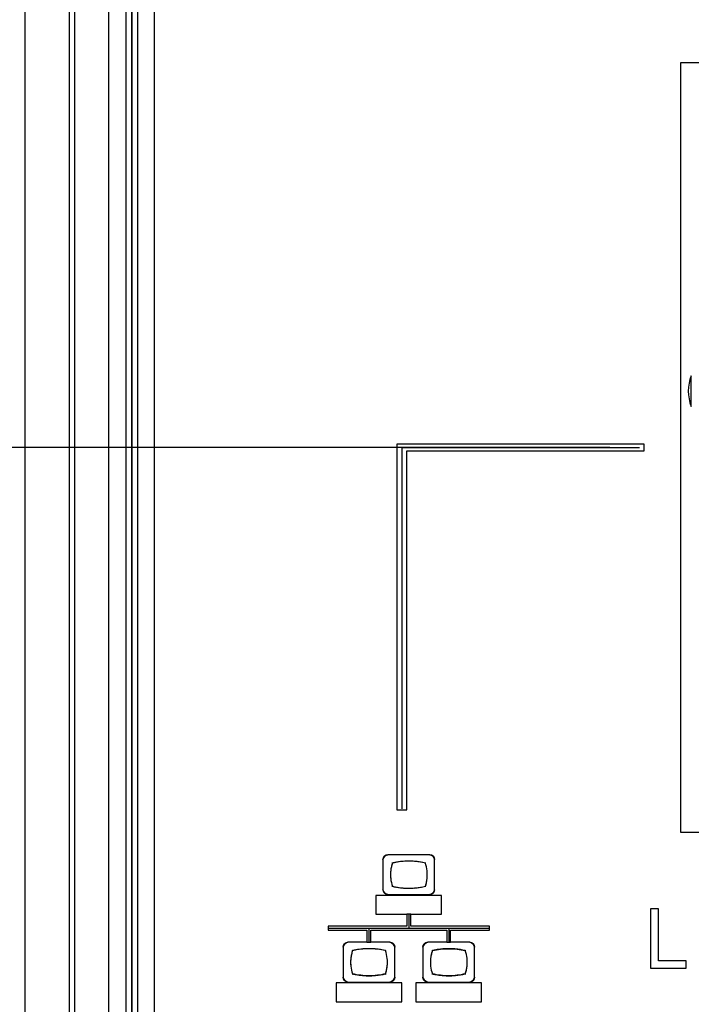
# Model space of a CAD drawing. Header units: inches. Extents: x 0 to 34, y 0 to 22.
# Tile 29 of 139: x 7.163 to 7.757, y 15.497 to 16.368. Entities that reach past the tile are written whole.
import ezdxf

# ---------------------------------------------------------------- set-up
doc = ezdxf.new("R2010")
doc.units = ezdxf.units.IN
doc.header["$LTSCALE"] = 1.87
doc.header["$MEASUREMENT"] = 0
doc.layers.get('0').update_dxf_attribs({"linetype": 'CONTINUOUS'})
doc.layers.add('02___PRT_ALL_AXES', color=7, linetype='CONTINUOUS')
doc.layers.add('DIMENSIONS', color=7, linetype='CONTINUOUS')
doc.styles.get("Standard").update_dxf_attribs({"font": 'txt', "width": 0.8})
doc.dimstyles.new('DIMSTYLE_1', dxfattribs={"dimtxt": 0.125, "dimasz": 0.18, "dimexe": 0.125, "dimexo": 0.0625, "dimgap": 0.03125, "dimtad": 0, "dimtih": 1, "dimtoh": 1, "dimdsep": 46, "dimtxsty": 'STANDARD', "dimblk": '_FILLED', "dimblk1": '_FILLED', "dimblk2": '_FILLED', "dimcen": 0.09, "dimazin": 2, "dimtp": 0.001, "dimtm": 0.001, "dimtfac": 1, "dimtofl": 0, "dimtmove": 0, "dimatfit": 3, "dimldrblk": '_FILLED', "dimfxl": 1, "dimtolj": 1, "dimarcsym": 0})

# ---------------------------------------------------------------- blocks, each defined once
blk = doc.blocks.new('*D14')
at = {"layer": 'DIMENSIONS', "color": 2, "linetype": 'CONTINUOUS'}
blk.add_line((7.22993, 17.80067), (5.38823, 17.80067), dxfattribs=at)
at = {"layer": 'DIMENSIONS', "color": 2, "linetype": 'CONTINUOUS', "insert": (5.32573, 17.86317), "char_height": 0.125, "width": 1.325, "attachment_point": 3, "line_spacing_factor": 0.9}
blk.add_mtext('88.11{\\ftxt.shx;\\W1.000000;\\H0.125000; }[3.469]', dxfattribs=at)
blk = doc.blocks.new('_FILLED')
at = {"color": 0, "linetype": 'BYBLOCK'}
blk.add_solid([(0, 0), (-1, 0.1736), (-1, -0.1736)], dxfattribs=at)
blk = doc.blocks.new('*D22')
at = {"layer": 'DIMENSIONS', "color": 2, "linetype": 'CONTINUOUS'}
blk.add_line((7.68522, 15.98946), (5.38823, 15.98946), dxfattribs=at)
at = {"layer": 'DIMENSIONS', "color": 2, "linetype": 'CONTINUOUS', "insert": (5.32573, 16.05196), "char_height": 0.125, "width": 1.325, "attachment_point": 3, "line_spacing_factor": 0.9}
blk.add_mtext('42.11{\\ftxt.shx;\\W1.000000;\\H0.125000; }[1.658]', dxfattribs=at)
blk = doc.blocks.new('*D26')
at = {"layer": 'DIMENSIONS', "color": 2, "linetype": 'CONTINUOUS'}
blk.add_line((8.07229, 15.75194), (8.07229, 13.64417), dxfattribs=at)
at = {"layer": 'DIMENSIONS', "color": 2, "linetype": 'CONTINUOUS', "insert": (8.00979, 13.58167), "char_height": 0.125, "width": 1.325, "attachment_point": 3, "rotation": 90, "line_spacing_factor": 0.9}
blk.add_mtext('50.71{\\ftxt.shx;\\W1.000000;\\H0.125000; }[1.997]', dxfattribs=at)
blk = doc.blocks.new('*D29')
at = {"layer": 'DIMENSIONS', "color": 2, "linetype": 'CONTINUOUS'}
blk.add_line((10.02389, 16.33599), (10.02389, 18.48817), dxfattribs=at)
at = {"layer": 'DIMENSIONS', "color": 2, "linetype": 'CONTINUOUS', "insert": (9.96139, 18.55067), "char_height": 0.125, "width": 1.425, "attachment_point": 1, "rotation": 90, "line_spacing_factor": 0.9}
blk.add_mtext('100.28{\\ftxt.shx;\\W1.000000;\\H0.125000; }[3.948]', dxfattribs=at)
blk = doc.blocks.new('*D30')
at = {"layer": 'DIMENSIONS', "color": 2, "linetype": 'CONTINUOUS'}
blk.add_line((11.88389, 16.33599), (11.88389, 18.48817), dxfattribs=at)
at = {"layer": 'DIMENSIONS', "color": 2, "linetype": 'CONTINUOUS', "insert": (11.82139, 18.55067), "char_height": 0.125, "width": 1.425, "attachment_point": 1, "rotation": 90, "line_spacing_factor": 0.9}
blk.add_mtext('147.53{\\ftxt.shx;\\W1.000000;\\H0.125000; }[5.808]', dxfattribs=at)
blk = doc.blocks.new('*D31')
at = {"layer": 'DIMENSIONS', "color": 2, "linetype": 'CONTINUOUS'}
blk.add_line((15.60389, 16.33599), (15.60389, 18.48817), dxfattribs=at)
at = {"layer": 'DIMENSIONS', "color": 2, "linetype": 'CONTINUOUS', "insert": (15.54139, 18.55067), "char_height": 0.125, "width": 1.425, "attachment_point": 1, "rotation": 90, "line_spacing_factor": 0.9}
blk.add_mtext('242.02{\\ftxt.shx;\\W1.000000;\\H0.125000; }[9.528]', dxfattribs=at)

msp = doc.modelspace()

# ---------------------------------------------------------------- linework, layer by layer
at = {"color": 7, "linetype": 'CONTINUOUS'}
for p, q in [((7.16788, 14.43179), (7.16788, 17.70055)), ((7.20725, 14.43179), (7.20725, 17.70055)), ((7.21163, 17.69835), (7.21163, 14.43398)), ((7.24163, 17.69835), (7.24163, 14.43398)), ((7.25743, 14.44518), (7.25743, 17.68715)), ((7.26235, 14.44518), (7.26235, 17.68715)), ((7.26269, 14.44518), (7.26269, 17.68715)), ((7.26762, 14.44518), (7.26762, 17.68715)), ((7.74772, 16.32946), (7.74772, 15.64946)), ((8.40764, 16.32946), (7.74772, 16.32946)), ((7.75718, 16.02567), (7.75718, 16.05282)), ((7.49675, 15.99243), (7.49675, 15.66908)), ((7.71566, 15.99243), (7.49675, 15.99243)), ((7.71566, 15.98649), (7.71566, 15.99243)), ((7.50547, 15.66908), (7.50547, 15.98649)), ((7.50547, 15.98649), (7.71566, 15.98649)), ((7.49675, 15.66908), (7.50547, 15.66908)), ((7.74772, 15.64946), (8.40764, 15.64946)), ((7.48451, 15.62515), (7.48451, 15.59847)), ((7.52598, 15.62938), (7.48874, 15.62938)), ((7.53021, 15.59847), (7.53021, 15.62515)), ((7.47829, 15.59345), (7.47829, 15.57686)), ((7.5364, 15.59345), (7.47829, 15.59345)), ((7.48874, 15.59423), (7.52598, 15.59423)), ((7.5364, 15.57686), (7.5364, 15.59345)), ((7.72106, 15.58159), (7.72106, 15.52895)), ((7.72827, 15.58159), (7.72106, 15.58159)), ((7.72827, 15.53544), (7.72827, 15.58159)), ((7.47829, 15.57686), (7.50567, 15.57686)), ((7.50567, 15.57686), (7.50567, 15.56608)), ((7.50908, 15.56608), (7.50908, 15.57686)), ((7.50908, 15.57686), (7.5364, 15.57686)), ((7.43614, 15.56608), (7.43614, 15.56268)), ((7.50567, 15.56608), (7.43614, 15.56608)), ((7.57861, 15.56608), (7.50908, 15.56608)), ((7.57861, 15.56268), (7.57861, 15.56608)), ((7.43614, 15.56268), (7.47036, 15.56268)), ((7.47036, 15.56268), (7.47036, 15.55194)), ((7.47375, 15.55194), (7.47375, 15.56268)), ((7.47375, 15.56268), (7.54096, 15.56268)), ((7.54096, 15.56268), (7.54096, 15.55194)), ((7.54437, 15.55194), (7.54437, 15.56268)), ((7.54437, 15.56268), (7.57861, 15.56268)), ((7.44924, 15.54774), (7.44924, 15.52105)), ((7.47036, 15.55194), (7.45347, 15.55194)), ((7.49069, 15.55194), (7.47375, 15.55194)), ((7.49492, 15.52105), (7.49492, 15.54774)), ((7.51983, 15.54774), (7.51983, 15.52105)), ((7.54096, 15.55194), (7.52403, 15.55194)), ((7.5613, 15.55194), (7.54437, 15.55194)), ((7.56551, 15.52105), (7.56551, 15.54774)), ((7.72106, 15.52895), (7.75277, 15.52895)), ((7.75277, 15.53544), (7.72827, 15.53544)), ((7.75277, 15.52895), (7.75277, 15.53544)), ((7.443, 15.516), (7.443, 15.49945)), ((7.50111, 15.516), (7.443, 15.516)), ((7.45347, 15.51684), (7.49069, 15.51684)), ((7.50111, 15.49945), (7.50111, 15.516)), ((7.51359, 15.516), (7.51359, 15.49945)), ((7.57169, 15.516), (7.51359, 15.516)), ((7.52403, 15.51684), (7.5613, 15.51684)), ((7.57169, 15.49945), (7.57169, 15.516)), ((7.443, 15.49945), (7.50111, 15.49945)), ((7.51359, 15.49945), (7.57169, 15.49945))]:
    msp.add_line(p, q, dxfattribs=at)
at = {"color": 40, "linetype": 'CONTINUOUS'}
for p, q in [((7.50111, 15.98946), (7.50111, 15.67001)), ((7.50111, 15.98946), (7.71131, 15.98946)), ((7.48451, 15.62515), (7.48485, 15.62657)), ((7.48485, 15.62657), (7.48587, 15.62801)), ((7.48587, 15.62801), (7.48731, 15.62903)), ((7.48731, 15.62903), (7.48874, 15.62938)), ((7.52598, 15.62938), (7.52741, 15.62903)), ((7.52741, 15.62903), (7.52885, 15.62801)), ((7.52885, 15.62801), (7.52987, 15.62657)), ((7.52987, 15.62657), (7.53021, 15.62515)), ((7.48485, 15.59704), (7.48451, 15.59847)), ((7.53021, 15.59847), (7.52987, 15.59704)), ((7.48587, 15.5956), (7.48485, 15.59704)), ((7.48731, 15.59458), (7.48587, 15.5956)), ((7.48874, 15.59423), (7.48731, 15.59458)), ((7.52741, 15.59458), (7.52598, 15.59423)), ((7.52885, 15.5956), (7.52741, 15.59458)), ((7.52987, 15.59704), (7.52885, 15.5956)), ((7.50908, 15.57686), (7.50567, 15.57686)), ((7.50737, 15.57686), (7.50737, 15.56438)), ((7.43676, 15.5644), (7.57796, 15.5644)), ((7.47205, 15.5644), (7.47205, 15.55192)), ((7.54267, 15.5644), (7.54267, 15.55192)), ((7.44924, 15.54774), (7.44958, 15.54916)), ((7.44958, 15.54916), (7.4506, 15.55058)), ((7.4506, 15.55058), (7.45204, 15.5516)), ((7.45204, 15.5516), (7.45347, 15.55194)), ((7.47036, 15.55194), (7.47375, 15.55194)), ((7.49069, 15.55194), (7.49212, 15.5516)), ((7.49212, 15.5516), (7.49356, 15.55058)), ((7.49356, 15.55058), (7.49458, 15.54915)), ((7.49458, 15.54915), (7.49492, 15.54774)), ((7.51983, 15.54774), (7.52017, 15.54916)), ((7.52017, 15.54916), (7.52118, 15.55058)), ((7.52118, 15.55058), (7.52261, 15.5516)), ((7.52261, 15.5516), (7.52403, 15.55194)), ((7.54096, 15.55194), (7.54437, 15.55194)), ((7.5613, 15.55194), (7.56272, 15.5516)), ((7.56272, 15.5516), (7.56415, 15.55058)), ((7.56415, 15.55058), (7.56516, 15.54915)), ((7.56516, 15.54915), (7.56551, 15.54774)), ((7.44958, 15.51964), (7.44924, 15.52105)), ((7.49492, 15.52105), (7.49458, 15.51963)), ((7.52017, 15.51963), (7.51983, 15.52105)), ((7.56551, 15.52105), (7.56516, 15.51963)), ((7.4506, 15.51821), (7.44958, 15.51964)), ((7.45204, 15.51719), (7.4506, 15.51821)), ((7.45347, 15.51684), (7.45204, 15.51719)), ((7.49212, 15.51719), (7.49069, 15.51684)), ((7.49356, 15.51821), (7.49212, 15.51719)), ((7.49458, 15.51963), (7.49356, 15.51821)), ((7.52118, 15.5182), (7.52017, 15.51963)), ((7.52261, 15.51718), (7.52118, 15.5182)), ((7.52403, 15.51684), (7.52261, 15.51718)), ((7.56272, 15.51718), (7.5613, 15.51684)), ((7.56415, 15.5182), (7.56272, 15.51718)), ((7.56516, 15.51963), (7.56415, 15.5182))]:
    msp.add_line(p, q, dxfattribs=at)
at = {"color": 7, "linetype": 'CONTINUOUS'}
for centre, radius, start, end in [((7.7911, 16.03924), 0.03653, 158.18906, 201.81094), ((7.52217, 15.61188), 0.03101, 160.99957, 173.71367), ((7.50744, 15.56074), 0.06296, 76.61555, 103.40004), ((7.49229, 15.61174), 0.03143, 6.41033, 19.01116), ((7.52291, 15.61178), 0.03176, 173.66653, 186.3799), ((7.52259, 15.61172), 0.03144, 186.33534, 199.00753), ((7.49206, 15.61168), 0.03167, 341.19984, 353.77809), ((7.49208, 15.6117), 0.03165, 353.7431, 6.449), ((7.50746, 15.66237), 0.06261, 256.52931, 283.46801), ((7.47214, 15.48318), 0.06309, 76.63794, 103.3565), ((7.48664, 15.53433), 0.03078, 173.68633, 186.50296), ((7.48873, 15.53409), 0.03288, 161.4199, 173.67522), ((7.45578, 15.53407), 0.03267, 6.42421, 18.74919), ((7.45757, 15.53427), 0.03087, 353.59951, 6.42308), ((7.55814, 15.53433), 0.03167, 173.73702, 186.45158), ((7.55818, 15.53434), 0.0317, 161.17628, 173.77341), ((7.52754, 15.53432), 0.03148, 6.32718, 18.99029), ((7.52726, 15.53427), 0.03177, 353.66033, 6.37106), ((7.48829, 15.53452), 0.03244, 186.50276, 198.79644), ((7.45624, 15.53441), 0.03221, 341.23803, 353.60412), ((7.55773, 15.53426), 0.03125, 186.41045, 199.05164), ((7.52797, 15.53416), 0.03105, 341.00169, 353.70691)]:
    msp.add_arc(centre, radius, start, end, dxfattribs=at)
at = {"color": 40, "linetype": 'CONTINUOUS'}
for centre, radius, start, end in [((7.52259, 15.61181), 0.03143, 167.62631, 173.68566), ((7.52174, 15.61201), 0.03056, 160.97423, 167.63545), ((7.50715, 15.56231), 0.06136, 103.4457, 103.8827), ((7.52106, 15.61223), 0.02984, 159.92591, 160.95278), ((7.50724, 15.56191), 0.06177, 100.64021, 103.44315), ((7.50738, 15.56118), 0.06251, 95.29702, 100.63702), ((7.5074, 15.56091), 0.06278, 94.56242, 95.30111), ((7.50741, 15.56088), 0.06281, 85.57481, 94.56136), ((7.50737, 15.56024), 0.06345, 84.67316, 85.58732), ((7.50735, 15.56007), 0.06363, 76.68007, 84.67226), ((7.49313, 15.61201), 0.03055, 19.03304, 19.9252), ((7.50742, 15.56036), 0.06333, 76.26376, 76.67613), ((7.52289, 15.61178), 0.03174, 176.3224, 183.74272), ((7.52287, 15.61178), 0.03172, 173.67808, 176.32325), ((7.52303, 15.61178), 0.03187, 183.73831, 186.38578), ((7.49188, 15.61171), 0.03185, 346.81679, 353.78871), ((7.49196, 15.61169), 0.03177, 3.71123, 6.46161), ((7.49191, 15.61171), 0.03182, 353.78502, 357.33058), ((7.49215, 15.6117), 0.03158, 357.32937, 3.71591), ((7.50733, 15.66184), 0.06207, 256.11181, 256.5646), ((7.52169, 15.61144), 0.03049, 199.06092, 199.92521), ((7.5074, 15.66214), 0.06238, 256.56642, 259.32715), ((7.50748, 15.66261), 0.06285, 259.32852, 264.64924), ((7.50749, 15.66268), 0.06292, 264.6476, 265.53177), ((7.50747, 15.66236), 0.0626, 265.52478, 274.55398), ((7.50747, 15.66235), 0.0626, 274.55369, 275.33182), ((7.50754, 15.66183), 0.06207, 275.31898, 283.51327), ((7.49279, 15.61146), 0.03091, 340.14864, 341.18559), ((7.49235, 15.6116), 0.03137, 341.19605, 346.82036), ((7.50774, 15.6609), 0.06112, 283.53128, 283.9599), ((7.47207, 15.48359), 0.06268, 95.27731, 100.61222), ((7.47212, 15.48308), 0.06319, 94.49064, 95.28419), ((7.47214, 15.48287), 0.06341, 85.55033, 94.48861), ((7.47215, 15.48308), 0.06319, 84.71505, 85.54839), ((7.47225, 15.48391), 0.06236, 76.61355, 84.73343), ((7.54257, 15.48408), 0.06218, 95.24845, 100.62546), ((7.54267, 15.48313), 0.06314, 94.47235, 95.26078), ((7.54272, 15.4824), 0.06387, 85.55126, 94.46247), ((7.54277, 15.48313), 0.06314, 84.73923, 85.5415), ((7.54293, 15.4846), 0.06167, 76.55604, 84.77027), ((7.48737, 15.53427), 0.03151, 173.74299, 176.14834), ((7.48826, 15.53417), 0.03241, 167.59257, 173.72717), ((7.48909, 15.53399), 0.03326, 161.47354, 167.60001), ((7.47177, 15.48509), 0.06115, 103.43741, 103.87298), ((7.47188, 15.4846), 0.06166, 100.61749, 103.43419), ((7.48927, 15.53393), 0.03344, 160.55634, 161.47994), ((7.45546, 15.53397), 0.033, 18.72052, 19.51609), ((7.4725, 15.48509), 0.06115, 76.12703, 76.59034), ((7.4569, 15.53422), 0.03154, 3.84848, 6.38168), ((7.55833, 15.53432), 0.03186, 173.78003, 177.3289), ((7.55835, 15.53432), 0.03188, 166.82762, 173.78366), ((7.55789, 15.53443), 0.0314, 161.14591, 166.83141), ((7.54214, 15.48629), 0.05994, 103.44558, 103.94834), ((7.55745, 15.53457), 0.03095, 160.16894, 161.13522), ((7.5423, 15.48561), 0.06063, 100.63501, 103.44119), ((7.52843, 15.5346), 0.03055, 19.04248, 19.9048), ((7.5433, 15.4863), 0.05993, 76.05164, 76.52027), ((7.52713, 15.53426), 0.03189, 3.73714, 6.37594), ((7.48645, 15.53433), 0.03059, 176.13132, 183.82505), ((7.48725, 15.53437), 0.03139, 183.81237, 186.47548), ((7.45646, 15.53438), 0.03198, 347.57988, 353.63215), ((7.45705, 15.53431), 0.03139, 353.64092, 356.21208), ((7.45774, 15.53427), 0.0307, 356.20068, 3.86353), ((7.55808, 15.53433), 0.03161, 177.32726, 183.70347), ((7.5582, 15.53433), 0.03173, 183.70007, 186.47016), ((7.52756, 15.53423), 0.03146, 347.63462, 353.68026), ((7.52729, 15.53426), 0.03174, 353.67293, 356.32438), ((7.52728, 15.53427), 0.03174, 356.32339, 3.74169), ((7.47159, 15.58222), 0.05982, 256.04015, 256.48479), ((7.48851, 15.53458), 0.03267, 198.7493, 199.58907), ((7.47175, 15.5829), 0.06052, 256.48941, 259.35349), ((7.47203, 15.58444), 0.06208, 259.36287, 264.73945), ((7.47213, 15.58539), 0.06304, 264.72711, 265.53003), ((7.47218, 15.58611), 0.06377, 265.53975, 274.47421), ((7.47222, 15.58537), 0.06302, 274.48447, 275.2571), ((7.47239, 15.58389), 0.06153, 275.22541, 283.47848), ((7.45621, 15.53442), 0.03224, 340.33748, 341.27018), ((7.45611, 15.53445), 0.03234, 341.27127, 347.58733), ((7.47277, 15.58218), 0.05978, 283.51495, 283.96364), ((7.54217, 15.58217), 0.05977, 256.03637, 256.50565), ((7.55678, 15.53396), 0.03026, 199.10808, 199.97899), ((7.54233, 15.58286), 0.06048, 256.51025, 259.35801), ((7.54261, 15.58441), 0.06206, 259.36764, 264.75558), ((7.54271, 15.58538), 0.06303, 264.743, 265.54576), ((7.54276, 15.58613), 0.06378, 265.55579, 274.48257), ((7.54281, 15.58538), 0.06303, 274.49288, 275.27177), ((7.54298, 15.58389), 0.06153, 275.23999, 283.48201), ((7.52907, 15.53382), 0.0299, 339.94644, 340.95676), ((7.54335, 15.58217), 0.05977, 283.51852, 283.96364), ((7.52839, 15.53404), 0.03061, 340.97801, 347.64382)]:
    msp.add_arc(centre, radius, start, end, dxfattribs=at)
at = {"color": 7, "linetype": 'CONTINUOUS'}
for points in [[(7.48874, 15.62938), (7.48674, 15.62938), (7.48451, 15.62714), (7.48451, 15.62515)], [(7.53021, 15.62515), (7.53021, 15.62714), (7.52798, 15.62938), (7.52598, 15.62938)], [(7.48451, 15.59847), (7.48451, 15.59647), (7.48674, 15.59423), (7.48874, 15.59423)], [(7.52598, 15.59423), (7.52798, 15.59423), (7.53021, 15.59647), (7.53021, 15.59847)], [(7.45347, 15.55194), (7.45148, 15.55194), (7.44924, 15.54973), (7.44924, 15.54774)], [(7.49492, 15.54774), (7.49492, 15.54973), (7.49268, 15.55194), (7.49069, 15.55194)], [(7.52403, 15.55194), (7.52205, 15.55194), (7.51983, 15.54972), (7.51983, 15.54774)], [(7.56551, 15.54774), (7.56551, 15.54972), (7.56328, 15.55194), (7.5613, 15.55194)], [(7.44924, 15.52105), (7.44924, 15.51906), (7.45148, 15.51684), (7.45347, 15.51684)], [(7.49069, 15.51684), (7.49268, 15.51684), (7.49492, 15.51906), (7.49492, 15.52105)], [(7.51983, 15.52105), (7.51983, 15.51906), (7.52205, 15.51684), (7.52403, 15.51684)], [(7.5613, 15.51684), (7.56328, 15.51684), (7.56551, 15.51906), (7.56551, 15.52105)]]:
    msp.add_open_spline(points, degree=3, dxfattribs=at)
for points, knots in [([(7.52817, 15.54457), (7.53292, 15.54571), (7.54273, 15.54684), (7.55255, 15.54571), (7.55731, 15.54457)], [0, 0, 0, 0, 0.4994, 1, 1, 1, 1]), ([(7.48674, 15.52405), (7.48198, 15.52291), (7.47216, 15.52178), (7.46234, 15.52292), (7.45758, 15.52406)], [0, 0, 0, 0, 0.499802, 1, 1, 1, 1]), ([(7.55732, 15.52406), (7.55258, 15.52291), (7.54276, 15.52178), (7.53295, 15.52291), (7.52819, 15.52406)], [0, 0, 0, 0, 0.499392, 1, 1, 1, 1])]:
    msp.add_open_spline(points, degree=3, knots=knots, dxfattribs=at)
at = {"layer": '02___PRT_ALL_AXES', "color": 7, "linetype": 'CONTINUOUS'}
msp.add_line((7.28201, 17.6891), (7.28201, 14.45351), dxfattribs=at)

# ---------------------------------------------------------------- dimensions: what is measured, and where the dimension line sits
at = {"layer": 'DIMENSIONS', "color": 2, "linetype": 'CONTINUOUS'}
for feature_location, offset, dtype, origin, picture, middle in [((10.02389, 16.33599), (0, 2.15218), 1, (6.07573, 16.27349), '*D29', (10.02389, 19.26317)), ((11.88389, 16.33599), (0, 2.15218), 1, (6.07573, 16.27349), '*D30', (11.88389, 19.26317)), ((15.60389, 16.33599), (0, 2.15218), 1, (6.07573, 16.27349), '*D31', (15.60389, 19.26317)), ((7.22993, 17.80067), (-1.8417, 0), 0, (7.29243, 14.33167), '*D14', (4.66323, 17.80067)), ((7.68522, 15.98946), (-2.29699, 0), 0, (7.74772, 14.33167), '*D22', (4.66323, 15.98946)), ((8.07229, 15.75194), (0, -2.10778), 1, (6.07573, 15.81444), '*D26', (8.07229, 12.91917))]:
    dim = msp.add_ordinate_dim(feature_location=feature_location, offset=offset, dtype=dtype, origin=origin, dimstyle='DIMSTYLE_1', dxfattribs=at)
    dim.commit()
    dim.dimension.update_dxf_attribs({"geometry": picture, "text_midpoint": middle})

doc.saveas('drawing.dxf')
